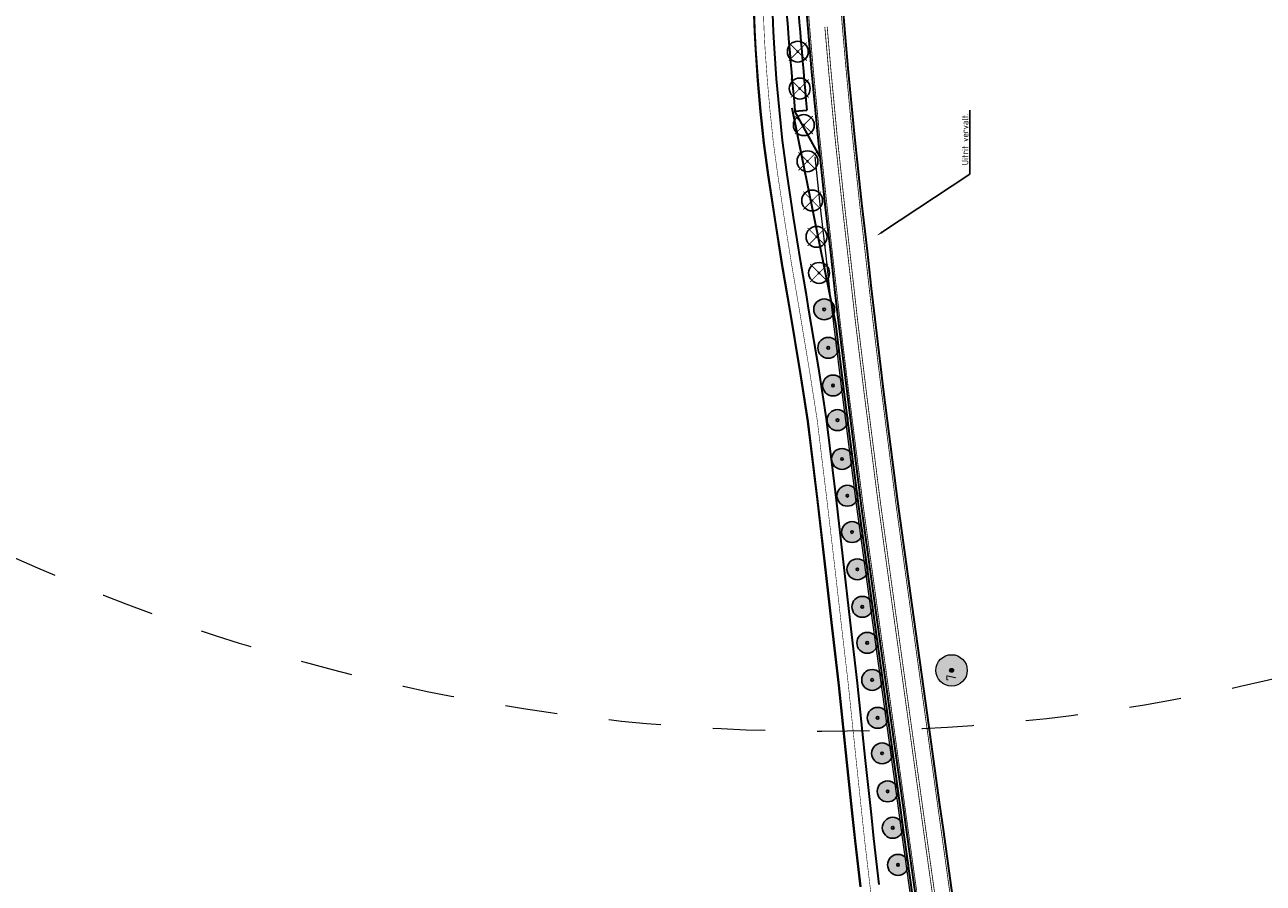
# Model space of a CAD drawing. Header units: metres. Extents: x 101623 to 104606, y 400821 to 405824.
# Tile 7 of 46: x 104078 to 104315, y 402143 to 402307. Entities that reach past the tile are written whole.
import ezdxf
from ezdxf import colors
from ezdxf.entities.mleader import LeaderData, LeaderLine
from ezdxf.math import Vec2, Vec3

# ---------------------------------------------------------------- set-up
doc = ezdxf.new("R2010")
doc.units = ezdxf.units.M
doc.header["$LTSCALE"] = 0.5
for name, pattern in [('NLCS-HIDDEN', [4, 2, -2]), ('VW-3-3_STREEP', [6, 3, -3]), ('VW-30-270_STREEP', [3, 0.3, -2.7]), ('VW-9-3_STREEP', [12, 9, -3])]:
    doc.linetypes.add(name, pattern=pattern)
doc.layers.add('000___Hulplijn', color=150, linetype='Continuous', lineweight=13, plot=False)
for name, color, linetype, lineweight in [('B-WE-GR-BOOM-A', 63, 'Continuous', 25), ('B-WE-GR-BOOM-S', 253, 'Continuous', 25), ('N-WE-BV-GELEIDECONSTRUCTIE_GELEIDERAIL-G', 210, 'BV-GELEIDERAIL', 35), ('N-WE-GR-BOOM-A', 104, 'Continuous', 25), ('N-WE-GR-BOOM-S', 90, 'Continuous', 25), ('N-WE-MO-DETAIL1-GN', 7, 'NLCS-HIDDEN', 13), ('N-WE-VH-KANTVERHARDING-G', 210, 'Continuous', 35), ('N-WE-VH-KANTVERHARDING-G_2', 4, 'Continuous', 35), ('N-WE-VW-MARKERING_LANGS_STREEP_30270_010-G', 7, 'VW-30-270_STREEP', 13), ('N-WE-VW-MARKERING_LANGS_STREEP_33_015-G', 7, 'VW-3-3_STREEP', 13), ('N-WE-VW-MARKERING_LANGS_STREEP_93-G', 7, 'VW-9-3_STREEP', 13), ('N-WE-VW-MARKERING_LANGS_STREEP_DOORGETROKKEN_010-G', 7, 'Continuous', 13), ('V-WE-GR-BOOM_kruis-S', 10, 'Continuous', 25), ('X-XX-AL-T25', 7, 'Continuous', 25)]:
    doc.layers.add(name, color=color, linetype=linetype, lineweight=lineweight)
doc.layers.add('V-WE-GR-BOOM-S', color=3, linetype='Continuous', lineweight=25, true_color=0x00ff00)
doc.styles.add('NLCS-ISO-M500-T25', font='NLCS-ISO.ttf', dxfattribs={"height": 1.25})
doc.linetypes.add('BV-GELEIDERAIL', pattern='A,10,-3,[108,NLCS.shx,S=1,R=0,X=0,Y=0],-3', length=16)

# ---------------------------------------------------------------- blocks, each defined once
blk = doc.blocks.new('V-SGR-BOOM_01')
at = {"ltscale": 0.1}
h = blk.add_hatch(color=256, dxfattribs=at)
edge = h.paths.add_edge_path()
edge.add_arc((0, 0), 0.15, 0, 360)
at = {"color": 0}
blk.add_circle((0, 0), 2.5, dxfattribs=at)
at = {"ltscale": 0.1}
blk.add_circle((0, 0), 0.15, dxfattribs=at)
blk.add_circle((0, 0), 0.045)
at = {"layer": 'V-WE-GR-BOOM_kruis-S', "lineweight": -3, "const_width": 0.2, "flags": 128}
for points in [[(2.15, 2.15), (-2.15, -2.15)], [(-2.15, 2.15), (2.15, -2.15)]]:
    blk.add_lwpolyline(points, dxfattribs=at)
blk = doc.blocks.new('SGR-BOOM_MEERSTAMMIG-SO')
at = {"linetype": 'ByBlock', "lineweight": 18}
h = blk.add_hatch(color=0, dxfattribs=at)
h.dxf.hatch_style = 1
edge = h.paths.add_edge_path()
edge.add_arc((0, 0), 0.25, 0, 360)
at = {"layer": 'N-WE-GR-BOOM-A'}
h = blk.add_hatch(color=256, dxfattribs=at)
h.dxf.hatch_style = 1
edge = h.paths.add_edge_path()
edge.add_arc((0, 0), 2, 0, 360)
at = {"color": 0, "linetype": 'ByBlock', "lineweight": 18}
for radius in [2, 0.25]:
    blk.add_circle((0, 0), radius, dxfattribs=at)
at = {"color": 0, "linetype": 'ByBlock', "lineweight": 18, "style": 'NLCS-ISO-M500-T25'}
blk.add_text('7', height=1.25, dxfattribs=at).set_placement((-1.36, -0.6))
blk = doc.blocks.new('SGR-BOOM_ARC-SO')
at = {"layer": 'B-WE-GR-BOOM-A'}
h = blk.add_hatch(color=256, dxfattribs=at)
h.dxf.hatch_style = 1
edge = h.paths.add_edge_path()
edge.add_arc((0, 0), 2, 0, 360)
at = {"color": 0, "linetype": 'ByBlock', "lineweight": -2}
for radius in [2, 0.25]:
    blk.add_circle((0, 0), radius, dxfattribs=at)

msp = doc.modelspace()

# ---------------------------------------------------------------- linework, layer by layer
at = {"layer": '000___Hulplijn', "ltscale": 2, "flags": 128}
msp.add_lwpolyline([(104229.19, 402281.521), (104230.222, 402271.828), (104231.275, 402262.592), (104232.08, 402255.476), (104232.747, 402249.563), (104234.465, 402235.519), (104237.143, 402214.541), (104239.889, 402194.647), (104242.816, 402173.608), (104245.197, 402156.451), (104245.857, 402151.69), (104248.534, 402132.598), (104251.592, 402111.156), (104253.016, 402100.99), (104254.582, 402089.817), (104256.178, 402078.583), (104258.171, 402064.243), (104259.129, 402057.373), (104260.907, 402044.636), (104262.701, 402031.838), (104263.253, 402027.967)], dxfattribs=at)
at = {"layer": 'N-WE-BV-GELEIDECONSTRUCTIE_GELEIDERAIL-G', "ltscale": 2, "flags": 128}
msp.add_lwpolyline([(104224.781, 402290.902), (104233.142, 402249.633), (104234.862, 402235.569), (104237.54, 402214.594), (104240.285, 402194.702), (104243.212, 402173.663), (104245.593, 402156.506), (104246.253, 402151.745), (104248.93, 402132.654), (104251.988, 402111.212), (104253.412, 402101.046), (104254.978, 402089.873), (104256.574, 402078.638), (104258.567, 402064.298), (104259.525, 402057.428), (104261.303, 402044.691), (104263.097, 402031.894), (104263.649, 402028.024)], dxfattribs=at)
at = {"layer": 'N-WE-MO-DETAIL1-GN', "ltscale": 10}
msp.add_circle((104230.531, 402546.558), 375, dxfattribs=at)
at = {"layer": 'N-WE-VH-KANTVERHARDING-G', "ltscale": 2, "flags": 128}
for points in [[(104229.8, 402393.066), (104229.781, 402389.561), (104229.801, 402386.584), (104229.904, 402381.462), (104230.928, 402358.84), (104231.129, 402355.914), (104231.694, 402347.678), (104232.049, 402342.506), (104232.668, 402333.648), (104233.891, 402318.177), (104234.817, 402306.654), (104235.523, 402298.462), (104236.717, 402285.92), (104238.124, 402272.699), (104239.174, 402263.493), (104239.98, 402256.37), (104240.643, 402250.492), (104242.354, 402236.505), (104245.024, 402215.588), (104247.764, 402195.738), (104250.69, 402174.704), (104253.072, 402157.544), (104253.731, 402152.788), (104256.406, 402133.711)], [(104226.913, 402317.621), (104227.841, 402306.073), (104228.552, 402297.83), (104229.752, 402285.218), (104231.166, 402271.932), (104232.219, 402262.7), (104233.024, 402255.583), (104233.691, 402249.674), (104235.408, 402235.637), (104238.085, 402214.666), (104240.83, 402194.777), (104243.757, 402173.739), (104246.138, 402156.582), (104246.798, 402151.821), (104249.475, 402132.731)], [(104230.135, 402281.621), (104225.366, 402290.292), (104227.657, 402290.5)]]:
    msp.add_lwpolyline(points, dxfattribs=at)
at = {"layer": 'N-WE-VH-KANTVERHARDING-G', "ltscale": 2}
for radius in [1707.425, 1705.125]:
    msp.add_arc((105925.769, 402444.993), radius, 184.191697, 185.198402, dxfattribs=at)
at = {"layer": 'N-WE-VH-KANTVERHARDING-G_2', "ltscale": 2, "flags": 128}
msp.add_lwpolyline([(104237.955, 402141.852), (104236.916, 402150.675), (104236.429, 402155.266), (104235.336, 402165.602), (104233.797, 402180.431), (104232.398, 402192.429), (104231.055, 402204.205), (104229.668, 402215.976), (104227.857, 402230.93), (104226.432, 402240.023), (104224.504, 402251.621), (104224.009, 402254.525), (104222.948, 402260.734), (104221.559, 402269.456), (104220.259, 402278.121), (104219.435, 402284.208), (104218.807, 402290.199), (104218.284, 402296.16), (104217.854, 402302.022), (104217.68, 402305.352), (104217.243, 402317.136)], dxfattribs=at)
at = {"layer": 'N-WE-VH-KANTVERHARDING-G_2', "ltscale": 2}
msp.add_lwpolyline([(104241.528, 402142.3), (104240.494, 402151.075), (104240.009, 402155.646), (104238.916, 402165.977), (104237.375, 402180.825), (104235.974, 402192.841), (104234.631, 402204.619), (104233.243, 402216.403), (104231.423, 402231.425), (104229.986, 402240.597), (104228.054, 402252.219), (104227.558, 402255.13), (104226.5, 402261.321), (104225.117, 402270.007), (104223.823, 402278.629), (104223.01, 402284.637), (104222.391, 402290.544), (104221.873, 402296.449), (104221.447, 402302.248), (104221.276, 402305.512), (104220.843, 402317.203)], dxfattribs=at)
at = {"layer": 'N-WE-VW-MARKERING_LANGS_STREEP_33_015-G', "ltscale": 2, "const_width": 0.15, "flags": 128}
for points in [[(104259.104, 402582.411, 0.002623), (104259.47, 402581.169, 0.0029548), (104259.987, 402579.482, 0.0023638), (104260.465, 402577.985, 0.0020683), (104261.025, 402576.278, 0.0014774), (104261.502, 402574.859, 0.0011819), (104262.108, 402573.088, 0.000591), (104262.475, 402572.027, 0.0002955), (104263.213, 402569.906, -0.0001916), (104263.66, 402568.626, -0.0003832), (104263.882, 402567.985, -0.0007665), (104264.25, 402566.916, -0.0009581), (104264.542, 402566.06, -0.0013414), (104264.887, 402565.032, -0.001533), (104265.184, 402564.13, -0.0019162), (104265.51, 402563.115, -0.0021079), (104265.799, 402562.191, -0.0024911), (104266.104, 402561.181, -0.0026827), (104266.378, 402560.24, -0.2009081), (104258.303, 402492.376), (104258.114, 402492.065), (104255.84, 402488.236), (104253.762, 402484.935), (104251.726, 402481.901), (104248.647, 402477.396), (104246.317, 402473.918), (104243.915, 402470.028), (104242.304, 402467.369), (104241.267, 402465.456), (104239.736, 402462.561), (104238.281, 402459.717), (104237.029, 402457.086), (104236.062, 402454.947), (104235.63, 402453.992), (104234.269, 402450.722), (104232.754, 402446.991), (104231.534, 402443.797), (104230.472, 402440.824), (104229.294, 402437.278), (104228.4, 402434.361), (104227.706, 402431.855), (104226.773, 402427.846), (104225.962, 402424.145), (104225.387, 402421.049), (104224.71, 402417.305), (104224.12, 402413.647), (104223.253, 402407.114), (104222.708, 402401.166), (104222.415, 402395.79), (104222.375, 402393.152), (104222.373, 402389.463), (104222.424, 402386.346), (104222.655, 402381.316), (104224.316, 402358.413), (104224.519, 402355.46), (104225.084, 402347.225), (104225.44, 402342.051), (104226.061, 402333.156), (104227.287, 402317.651), (104228.215, 402306.104), (104228.925, 402297.864), (104230.125, 402285.256), (104231.539, 402271.973), (104232.592, 402262.742), (104233.397, 402255.625), (104234.063, 402249.718), (104235.78, 402235.684), (104238.457, 402214.715), (104241.201, 402194.828), (104244.128, 402173.791), (104246.509, 402156.634), (104247.169, 402151.873), (104249.846, 402132.784), (104252.904, 402111.341), (104254.328, 402101.174), (104255.894, 402090.002), (104257.49, 402078.767), (104259.483, 402064.426), (104260.441, 402057.556), (104262.219, 402044.819), (104264.013, 402032.023), (104264.565, 402028.154), (104278.036, 401932.226)], [(104269.975, 402584.454, 0.0150264), (104271.462, 402573.94, 0.0011523), (104271.606, 402573.112, 0.00107), (104271.766, 402572.218, 0.0009054), (104271.917, 402571.397, 0.000823), (104272.086, 402570.492, 0.0006584), (104272.239, 402569.686, 0.0005761), (104272.416, 402568.762, 0.0004115), (104272.566, 402567.992, 0.0003292), (104272.755, 402567.027, 0.0001646), (104272.87, 402566.448, 0.0000823), (104273.099, 402565.286, -0.0003968), (104273.666, 402562.409, -0.0007936), (104273.947, 402560.961, -0.0015872), (104274.405, 402558.544, -0.001984), (104274.759, 402556.598, -0.0027776), (104275.163, 402554.254, -0.0031744), (104275.494, 402552.189, -0.0039681), (104275.832, 402549.861, -0.0043649), (104276.106, 402547.729, -0.0051585), (104276.36, 402545.398, -0.0055553), (104276.551, 402543.219, -0.1488662), (104264.439, 402488.904), (104264.234, 402488.563), (104261.856, 402484.558), (104259.674, 402481.091), (104257.562, 402477.947), (104254.485, 402473.446), (104252.247, 402470.104), (104249.929, 402466.35), (104248.422, 402463.861), (104247.483, 402462.128), (104245.99, 402459.307), (104244.603, 402456.597), (104243.425, 402454.12), (104242.486, 402452.043), (104242.098, 402451.184), (104240.789, 402448.042), (104239.314, 402444.407), (104238.148, 402441.353), (104237.138, 402438.526), (104236.01, 402435.132), (104235.168, 402432.387), (104234.54, 402430.115), (104233.649, 402426.292), (104232.872, 402422.747), (104232.321, 402419.779), (104231.66, 402416.117), (104231.096, 402412.621), (104230.261, 402406.328), (104229.74, 402400.652), (104229.463, 402395.544), (104229.425, 402393.07), (104229.406, 402389.56), (104229.426, 402386.579), (104229.529, 402381.449), (104230.553, 402358.819), (104230.754, 402355.888), (104231.319, 402347.652), (104231.675, 402342.48), (104232.294, 402333.62), (104233.517, 402318.147), (104234.443, 402306.623), (104235.15, 402298.428), (104236.344, 402285.882), (104237.751, 402272.658), (104238.801, 402263.451), (104239.607, 402256.328), (104240.271, 402250.448), (104241.982, 402236.459), (104244.652, 402215.538), (104247.392, 402195.686), (104250.319, 402174.652), (104252.7, 402157.493), (104253.36, 402152.736), (104256.035, 402133.659), (104259.093, 402112.216), (104260.518, 402102.041), (104262.083, 402090.876), (104263.68, 402079.637), (104265.674, 402065.286), (104266.632, 402058.419), (104268.409, 402045.683), (104270.202, 402032.898), (104270.752, 402029.037), (104284.226, 401933.089)]]:
    msp.add_lwpolyline(points, format="xyb", dxfattribs=at)
at = {"layer": 'N-WE-VW-MARKERING_LANGS_STREEP_93-G', "ltscale": 2, "flags": 128}
for points in [[(104231.1, 402306.396, 0.15, 0.15, 0), (104231.814, 402298.126, 0.15, 0.15, 0), (104233.011, 402285.546, 0.15, 0.15, 0), (104233.634, 402279.685, 0.15, 0.15, 0), (104234.421, 402272.291, 0.15, 0.15, 0), (104235.473, 402263.071, 0.15, 0.15, 0), (104236.278, 402255.951, 0.15, 0.15, 0), (104236.944, 402250.056, 0.15, 0.15, 0), (104238.658, 402236.043, 0.15, 0.15, 0), (104241.332, 402215.097, 0.15, 0.15, 0), (104244.074, 402195.227, 0.15, 0.15, 0), (104247.001, 402174.19, 0.15, 0.15, 0), (104249.382, 402157.032, 0.15, 0.15, 0), (104250.042, 402152.273, 0.15, 0.15, 0), (104252.718, 402133.19, 0.15, 0.15, 0), (104255.776, 402111.747, 0.15, 0.15, 0), (104257.2, 402101.576, 0.15, 0.15, 0), (104258.766, 402090.408, 0.15, 0.15, 0), (104260.362, 402079.171, 0.15, 0.15, 0), (104262.356, 402064.825, 0.15, 0.15, 0), (104263.314, 402057.956, 0.15, 0.15, 0), (104265.092, 402045.22, 0.15, 0.15, 0), (104266.885, 402032.429, 0.15, 0.15, 0), (104267.436, 402028.564, 0.15, 0.15, 0), (104271.437, 402000.073, 0, 0, 0)], [(104231.547, 402306.459, 0.15, 0.15, 0), (104232.262, 402298.166, 0.15, 0.15, 0), (104233.458, 402285.592, 0.15, 0.15, 0), (104234.082, 402279.733, 0.15, 0.15, 0), (104234.869, 402272.34, 0.15, 0.15, 0), (104235.92, 402263.122, 0.15, 0.15, 0), (104236.725, 402256.002, 0.15, 0.15, 0), (104237.391, 402250.109, 0.15, 0.15, 0), (104239.104, 402236.099, 0.15, 0.15, 0), (104241.778, 402215.156, 0.15, 0.15, 0), (104244.52, 402195.288, 0.15, 0.15, 0), (104247.446, 402174.252, 0.15, 0.15, 0), (104249.828, 402157.094, 0.15, 0.15, 0), (104250.487, 402152.335, 0.15, 0.15, 0), (104253.163, 402133.253, 0.15, 0.15, 0), (104256.221, 402111.81, 0.15, 0.15, 0), (104257.646, 402101.639, 0.15, 0.15, 0), (104259.211, 402090.47, 0.15, 0.15, 0), (104260.808, 402079.233, 0.15, 0.15, 0), (104262.802, 402064.887, 0.15, 0.15, 0), (104263.759, 402058.018, 0.15, 0.15, 0), (104265.537, 402045.282, 0.15, 0.15, 0), (104267.33, 402032.492, 0.15, 0.15, 0), (104267.883, 402028.62, 0.15, 0.15, 0), (104271.883, 402000.136, 0, 0, 0)]]:
    msp.add_lwpolyline(points, format="xyseb", dxfattribs=at)
at = {"layer": 'N-WE-VW-MARKERING_LANGS_STREEP_DOORGETROKKEN_010-G', "ltscale": 2, "const_width": 0.1, "flags": 128}
for points in [[(104238.104, 402141.871), (104237.065, 402150.692), (104236.578, 402155.282), (104235.485, 402165.618), (104233.946, 402180.447), (104232.547, 402192.446), (104231.204, 402204.222), (104229.817, 402215.994), (104228.006, 402230.951), (104226.581, 402240.047), (104224.652, 402251.646), (104224.157, 402254.55), (104223.096, 402260.759), (104221.707, 402269.479), (104220.407, 402278.142), (104219.584, 402284.226), (104218.957, 402290.213), (104218.434, 402296.172), (104218.004, 402302.031), (104217.829, 402305.358), (104217.393, 402317.139)], [(104241.379, 402142.281), (104240.345, 402151.059), (104239.86, 402155.63), (104238.767, 402165.962), (104237.226, 402180.809), (104235.825, 402192.824), (104234.482, 402204.602), (104233.094, 402216.385), (104231.275, 402231.404), (104229.838, 402240.573), (104227.906, 402252.194), (104227.41, 402255.105), (104226.352, 402261.296), (104224.968, 402269.984), (104223.675, 402278.608), (104222.861, 402284.62), (104222.242, 402290.529), (104221.723, 402296.437), (104221.297, 402302.238), (104221.126, 402305.506), (104220.693, 402317.2)]]:
    msp.add_lwpolyline(points, dxfattribs=at)

# ---------------------------------------------------------------- block references
at = {"layer": 'B-WE-GR-BOOM-S'}
for p in [(104230.976, 402252.345), (104231.756, 402244.982), (104232.665, 402237.78), (104233.521, 402231.149), (104234.395, 402223.712), (104235.41, 402216.678), (104236.314, 402209.728), (104237.328, 402202.593), (104238.273, 402195.415), (104239.222, 402188.522), (104240.161, 402181.42), (104241.209, 402174.17), (104242.059, 402167.372), (104243.13, 402160.094), (104244.101, 402153.129), (104245.109, 402146.026)]:
    msp.add_blockref('SGR-BOOM_ARC-SO', p, dxfattribs=at)
at = {"layer": 'N-WE-GR-BOOM-S', "xscale": 1.5, "yscale": 1.5, "zscale": 1.5, "rotation": 90}
msp.add_blockref('SGR-BOOM_MEERSTAMMIG-SO', (104255.369, 402183.259), dxfattribs=at)
at = {"layer": 'V-WE-GR-BOOM-S', "xscale": 0.8, "yscale": 0.8, "zscale": 0.8, "rotation": 0.2169203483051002}
for p in [(104225.918, 402301.671), (104226.293, 402294.605), (104227.075, 402287.611), (104227.774, 402280.691), (104228.681, 402273.177), (104229.515, 402266.226), (104229.998, 402259.317)]:
    msp.add_blockref('V-SGR-BOOM_01', p, dxfattribs=at)

# ---------------------------------------------------------------- next in the draw order: leaders
at = {"layer": 'X-XX-AL-T25'}
ml = msp.add_multileader_mtext('Standard', dxfattribs=at)
ml.set_content('Uitrit vervalt.', color=256, style='NLCS-ISO-M500-T25')
ml.set_leader_properties(color=256, linetype='ByLayer', lineweight=-1)
ml.build(insert=Vec2(0, 0))
ml.multileader.update_dxf_attribs({"text_left_attachment_type": 5, "text_right_attachment_type": 5, "dogleg_length": 1.25, "arrow_head_size": 1.25})
ctx = ml.context
ctx.base_point, ctx.char_height, ctx.arrow_head_size, ctx.landing_gap_size, ctx.plane_origin, ctx.plane_x_axis, ctx.plane_y_axis = Vec3(104258.836, 402279.48), 1.25, 1.25, 0.45, Vec3(104186.563, 402344.268), Vec3(0, 1), Vec3(-1, 0)
ctx.left_attachment, ctx.right_attachment = 5, 5
notes = []
notes.append((ctx, [(0, (1, 1, 0), (104258.836, 402278.23), (0, 1), 1.25, [(0, [(104241.068, 402266.465)], 0, [])])]))
ctx.mtext.insert, ctx.mtext.text_direction, ctx.mtext.rotation, ctx.mtext.width, ctx.mtext.flow_direction = Vec3(104257.336, 402279.93), Vec3(0, 1), 1.5707963, 10.70983, 5
ctx.mtext.has_bg_fill, ctx.mtext.bg_color, ctx.mtext.bg_scale_factor, ctx.mtext.bg_transparency, ctx.mtext.use_window_bg_color = 1, -1027028792, 1.5, 0, 1
for ctx, leaders in notes:
    for number, flags, end, landing, length, lines in leaders:
        leader = LeaderData()
        leader.index, (leader.has_last_leader_line, leader.has_dogleg_vector, leader.attachment_direction) = number, flags
        leader.last_leader_point, leader.dogleg_vector, leader.dogleg_length = Vec3(end), Vec3(landing), length
        for number, points, colour, breaks in lines:
            line = LeaderLine()
            line.index, line.vertices, line.color, line.breaks = number, Vec3.list(points), colors.encode_raw_color(colour), breaks
            leader.lines.append(line)
        ctx.leaders.append(leader)

# ---------------------------------------------------------------- next in the draw order: linework, layer by layer
at = {"layer": 'N-WE-VW-MARKERING_LANGS_STREEP_30270_010-G', "ltscale": 2, "const_width": 0.1, "flags": 128}
msp.add_lwpolyline([(104266.736, 401930.649), (104266.584, 401931.47), (104266.147, 401934.377), (104265.742, 401937.187), (104265.396, 401940.246), (104264.998, 401943.228), (104264.67, 401946.288), (104264.375, 401949.24), (104263.642, 401956.947), (104263.635, 401957.021), (104263.253, 401961.045), (104262.676, 401967.053), (104261.464, 401978.839), (104259.846, 401993.818), (104259.213, 401999.841), (104258.499, 402005.893), (104257.831, 402011.709), (104256.785, 402020.692), (104256.101, 402026.543), (104255.379, 402032.509), (104254.629, 402038.447), (104253.902, 402044.384), (104253.161, 402050.325), (104252.327, 402056.423), (104251.526, 402062.39), (104249.38, 402076.912), (104247.208, 402091.631), (104244.917, 402106.5), (104242.698, 402121.19), (104240.879, 402133.528), (104239.741, 402142.076), (104238.705, 402150.875), (104238.219, 402155.456), (104237.126, 402165.79), (104235.586, 402180.628), (104234.186, 402192.635), (104232.843, 402204.412), (104231.456, 402216.19), (104229.64, 402231.178), (104228.209, 402240.31), (104226.279, 402251.92), (104225.783, 402254.828), (104224.724, 402261.028), (104223.338, 402269.732), (104222.041, 402278.375), (104221.223, 402284.423), (104220.599, 402290.371), (104220.078, 402296.304), (104219.651, 402302.135), (104219.478, 402305.432), (104219.043, 402317.17), (104219.043, 402329.098), (104218.954, 402341.152), (104218.836, 402353.118), (104218.797, 402354.47), (104218.413, 402367.993), (104217.778, 402382.933), (104216.848, 402397.916), (104216.165, 402409.967), (104215.774, 402415.843), (104215.507, 402421.771), (104215.545, 402424.619), (104215.705, 402427.745), (104216.013, 402430.781), (104216.632, 402433.583), (104217.403, 402436.579), (104218.605, 402439.656), (104221.108, 402444.787), (104223.897, 402450.009), (104228.017, 402456.956), (104228.767, 402458.221), (104231.575, 402462.943), (104237.932, 402473.23), (104239.476, 402475.676), (104242.633, 402480.807), (104245.77, 402485.814), (104250.548, 402493.439), (104257.354, 402504.48, 0.1602328), (104264.91, 402536.083, 0.0821175), (104256.935, 402567.72), (104242.196, 402601.556, 0.2315962), (104234.293, 402608.278), (104230.092, 402609.349, -0.0065845), (104217.227, 402612.811, -0.0137144), (104190.75, 402621.1, 0.0128011), (104166.781, 402628.653, -0.0120204), (104097.54, 402650.351, -0.1099032), (104016.573, 402699.62), (103920.204, 402792.241, -0.0018987), (103892.875, 402818.708), (103750.775, 402957.376, 0.0001042), (103747.198, 402960.864, 0.0002083), (103745.413, 402962.603, 0.0004167), (103742.436, 402965.496, 0.0005208), (103740.055, 402967.801, 0.0007292), (103737.194, 402970.557, 0.0008333), (103734.689, 402972.956, 0.0010417), (103731.869, 402975.635, 0.0011458), (103729.3, 402978.055, 0.0013542), (103726.493, 402980.672, 0.0014583), (103723.878, 402983.083, 0.0181422), (103691.262, 403010.871, 0.0014583), (103688.466, 403013.07, 0.0013542), (103685.436, 403015.426, 0.0011458), (103682.64, 403017.577, 0.0010417), (103679.547, 403019.936, 0.0008333), (103676.78, 403022.029, 0.0007292), (103673.605, 403024.416, 0.0005208), (103670.951, 403026.4, 0.0004167), (103667.622, 403028.88, 0.0002083), (103665.621, 403030.366, 0.0009626), (103628.496, 403057.812, -0.1093961), (103542.622, 403156.079, -0.009599), (103507.095, 403224.142), (103393.194, 403452.959, 0.0044758), (103380.997, 403476.92), (103341.052, 403553.689, 0.0257895), (103257.383, 403696.05, 0.0128393), (103156.343, 403841.051, 0.0243101), (103143.968, 403856.265, -0.0255656), (103130.994, 403872.296), (103125.427, 403879.944)], format="xyb", dxfattribs=at)

doc.saveas('drawing.dxf')
